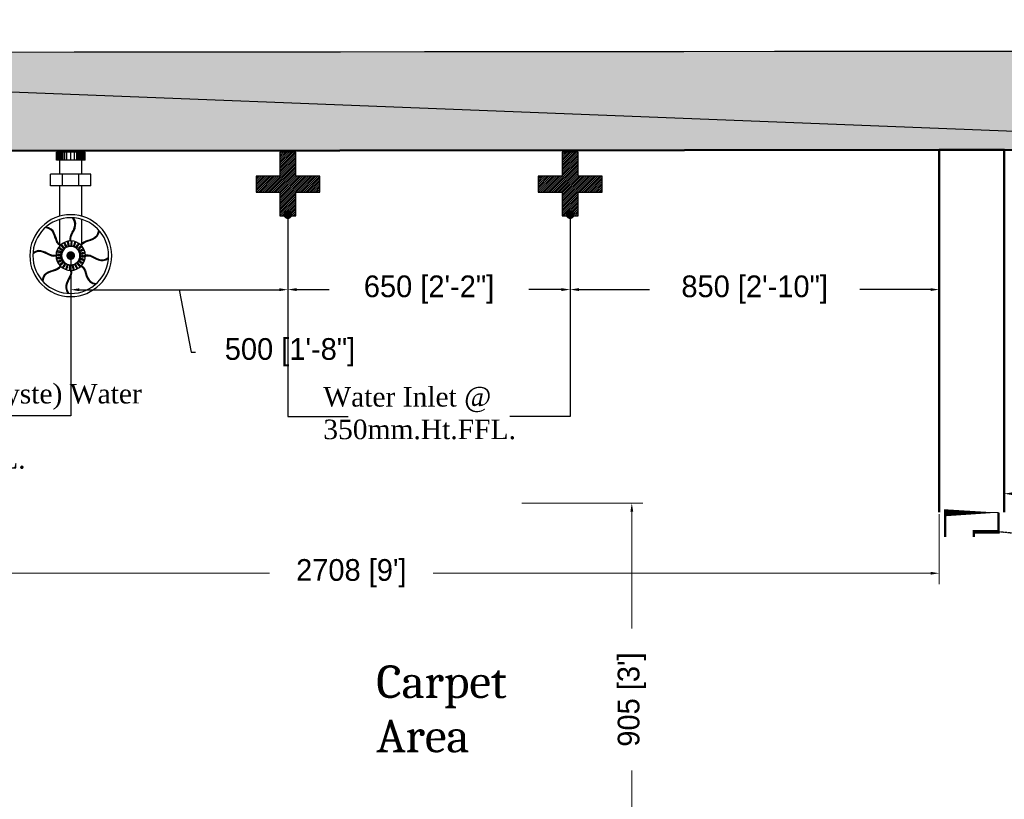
# Model space of a CAD drawing. Header units: millimetres. Extents: x 13115352 to 26511604, y 2875787 to 5794155.
# Tile 101 of 115: x 13256627 to 13258895, y 2895876 to 2897671. Entities that reach past the tile are written whole.
import ezdxf

# ---------------------------------------------------------------- set-up
doc = ezdxf.new("R2010")
doc.units = ezdxf.units.MM
doc.header["$PDMODE"] = 3
doc.linetypes.add('Hidden', pattern=[7.143750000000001, 4.7625, -2.38125])
doc.layers.get('0').update_dxf_attribs({"lineweight": 0})
doc.layers.get('Defpoints').update_dxf_attribs({"lineweight": 0})
doc.layers.add('A-ANNO-DIMS-30', color=7, linetype='Continuous', lineweight=0)
doc.layers.add('Wall New', color=6, linetype='Continuous', lineweight=50)
for name, color, linetype in [('CT-WALL HATCH', 250, 'Continuous'), ('Plumbing & Drainage', 6, 'Continuous'), ('TEXT', 7, 'Continuous')]:
    doc.layers.add(name, color=color, linetype=linetype)
doc.styles.add('Arial', font='arial.ttf')
doc.dimstyles.new('TFS-Dim', dxfattribs={"dimtxt": 50, "dimasz": 20, "dimexe": 25, "dimexo": 25, "dimgap": 5, "dimtad": 0, "dimdec": 0, "dimzin": 0, "dimdsep": 46, "dimtxsty": 'Standard', "dimcen": 0.09, "dimclrd": 8, "dimclre": 8, "dimadec": 0, "dimazin": 0, "dimtfac": 1, "dimtdec": 0, "dimtofl": 0, "dimtmove": 0, "dimatfit": 3, "dimldrblk": 'DOT', "dimfxl": 1, "dimtolj": 1, "dimtzin": 0, "dimlwd": -1, "dimlwe": -1, "dimarcsym": 0})

# ---------------------------------------------------------------- blocks, each defined once
blk = doc.blocks.new('A$C08D46EED')
at = {"lineweight": 0}
for p, q in [((-523.160182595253, 710.2240085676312), (-440.7961169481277, 609.5977459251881)), ((-1219.80353936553, 140.0112462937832, 1.09509412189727e-09), (-1137.439473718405, 39.38498364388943))]:
    blk.add_line(p, q, dxfattribs=at)
at = {"linetype": 'Continuous', "lineweight": 0, "const_width": 6.001683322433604}
blk.add_lwpolyline([(-440.7961169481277, 609.5977459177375), (-523.160182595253, 710.2240085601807), (-569.6030730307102, 672.2098244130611), (-525.2531915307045, 618.0264522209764), (-513.6424688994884, 627.5299982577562), (-475.6282847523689, 581.0871077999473)], close=True, dxfattribs=at)
blk.add_lwpolyline([(-440.7961169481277, 609.5977459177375), (-523.160182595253, 710.2240085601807), (-569.6030730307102, 672.2098244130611), (-525.2531915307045, 618.0264522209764), (-513.6424688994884, 627.5299982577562), (-475.6282847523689, 581.0871077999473)], close=True, dxfattribs=at)
at = {"lineweight": 0}
blk.add_lwpolyline([(-513.6424688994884, 627.5299982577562), (-560.085359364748, 589.5158141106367), (-46.44289046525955, -38.01418414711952), (0, 0)], close=True, dxfattribs=at)
blk.add_lwpolyline([(-513.6424688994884, 627.5299982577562), (-560.085359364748, 589.5158141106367), (-46.44289046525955, -38.01418414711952), (0, 0)], close=True, dxfattribs=at)
at = {"linetype": 'Continuous', "lineweight": 0, "const_width": 6.001683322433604, "elevation": 6.074599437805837e-08}
blk.add_lwpolyline([(-1138.196323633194, 38.76549093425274), (-1220.560389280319, 139.3917535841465), (-1174.11749881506, 177.405937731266), (-1129.767617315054, 123.2225655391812), (-1141.37833994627, 113.7190194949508), (-1103.36415579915, 67.27612905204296)], close=True, dxfattribs=at)
blk.add_lwpolyline([(-1138.196323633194, 38.76549093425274), (-1220.560389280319, 139.3917535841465), (-1174.11749881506, 177.405937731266), (-1129.767617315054, 123.2225655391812), (-1141.37833994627, 113.7190194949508), (-1103.36415579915, 67.27612905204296)], close=True, dxfattribs=at)
at = {"color": 8, "linetype": 'Hidden', "ltscale": 0.025}
blk.add_arc((-511.5805444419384, 631.9617548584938, 1.09145216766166e-09), 815.6106889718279, 219.449994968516, 304.7707103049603, dxfattribs=at)
blk = doc.blocks.new('*D93')
at = {"layer": 'A-ANNO-DIMS-30', "color": 8, "transparency": 16777216}
for p, q in [((13257783.646933, 2896557.995268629), (13258062.23749233, 2896557.995268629)), ((13258037.23749233, 2896537.995268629), (13258037.23749233, 2896269.005461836)), ((13258037.23749233, 2895673.348988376), (13258037.23749233, 2895942.338795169)), ((13257783.646933, 2895653.348988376), (13258062.23749233, 2895653.348988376))]:
    blk.add_line(p, q, dxfattribs=at)
for points in [[(13258033.90415899, 2896537.995268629), (13258040.57082566, 2896537.995268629), (13258037.23749233, 2896557.995268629)], [(13258033.90415899, 2895673.348988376), (13258040.57082566, 2895673.348988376), (13258037.23749233, 2895653.348988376)]]:
    blk.add_solid(points, dxfattribs=at)
at = {"layer": 'Defpoints', "color": 0, "transparency": 16777216}
for p in [(13257758.646933, 2896557.995268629), (13257758.646933, 2895653.348988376), (13258037.23749233, 2895653.348988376)]:
    blk.add_point(p, dxfattribs=at)
at = {"layer": 'A-ANNO-DIMS-30', "color": 0, "transparency": 16777216, "insert": (13258037.23749232, 2896105.672128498), "char_height": 50, "attachment_point": 5, "rotation": 90}
blk.add_mtext("\\A1;905 [3']", dxfattribs=at)
blk = doc.blocks.new('_Dot')
at = {"color": 0, "linetype": 'ByBlock', "lineweight": -2}
blk.add_line((-0.5, 0), (-1, 0), dxfattribs=at)
at = {"color": 0, "linetype": 'ByBlock', "lineweight": 0, "const_width": 0.5}
blk.add_lwpolyline([(-0.25, 0, 1), (0.25, 0, 1)], format="xyb", close=True, dxfattribs=at)
blk = doc.blocks.new('*D94')
at = {"layer": 'A-ANNO-DIMS-30', "color": 8, "transparency": 16777216}
for p, q in [((13256036.83840746, 2896532.995268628), (13256036.83840746, 2896371.552919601)), ((13258745.26003493, 2896532.995268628), (13258745.26003493, 2896371.552919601)), ((13256056.83840746, 2896396.552919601), (13257202.71588786, 2896396.552919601)), ((13258725.26003493, 2896396.552919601), (13257579.38255453, 2896396.552919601))]:
    blk.add_line(p, q, dxfattribs=at)
for points in [[(13256056.83840746, 2896399.886252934), (13256056.83840746, 2896393.219586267), (13256036.83840746, 2896396.552919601)], [(13258725.26003493, 2896399.886252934), (13258725.26003493, 2896393.219586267), (13258745.26003493, 2896396.552919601)]]:
    blk.add_solid(points, dxfattribs=at)
at = {"layer": 'Defpoints', "color": 0, "transparency": 16777216}
for p in [(13256036.83840746, 2896557.995268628), (13258745.26003493, 2896557.995268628), (13256036.83840746, 2896396.552919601)]:
    blk.add_point(p, dxfattribs=at)
at = {"layer": 'A-ANNO-DIMS-30', "color": 0, "transparency": 16777216, "insert": (13257391.0492212, 2896396.552919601), "char_height": 50, "attachment_point": 5}
blk.add_mtext("\\A1;2708 [9']", dxfattribs=at)
blk = doc.blocks.new('*D99')
at = {"layer": 'A-ANNO-DIMS-30', "color": 8, "transparency": 16777216}
for p, q in [((13258895.26003493, 2896599.263391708), (13258895.26003493, 2896554.76790673)), ((13259978.60607222, 2896599.263391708), (13259978.60607222, 2896554.76790673)), ((13258915.26003493, 2896579.76790673), (13259190.26638691, 2896579.76790673)), ((13259958.60607222, 2896579.76790673), (13259683.59972024, 2896579.76790673))]:
    blk.add_line(p, q, dxfattribs=at)
for points in [[(13258915.26003493, 2896583.101240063), (13258915.26003493, 2896576.434573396), (13258895.26003493, 2896579.76790673)], [(13259958.60607222, 2896583.101240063), (13259958.60607222, 2896576.434573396), (13259978.60607222, 2896579.76790673)]]:
    blk.add_solid(points, dxfattribs=at)
at = {"layer": 'Defpoints', "color": 0, "transparency": 16777216}
for p in [(13258895.26003493, 2896624.263391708), (13259978.60607222, 2896624.263391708), (13259978.60607222, 2896579.76790673)]:
    blk.add_point(p, dxfattribs=at)
at = {"layer": 'A-ANNO-DIMS-30', "color": 0, "transparency": 16777216, "insert": (13259436.93305358, 2896579.76790673), "char_height": 50, "attachment_point": 5}
blk.add_mtext('\\A1;1083 [3\'-7"]', dxfattribs=at)
blk = doc.blocks.new('A$C5213677E')
at = {"layer": 'Plumbing & Drainage'}
h = blk.add_hatch(dxfattribs=at)
h.set_pattern_fill('ANSI31', color=3, scale=1.779186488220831, style=0)
h.set_pattern_definition([(45, (-118154.4254605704, -59474.61642778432), (-0.1572593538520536, 0.1572593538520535), [])])
h.paths.add_polyline_path([(4.003169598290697, 2.328306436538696e-10), (0, 2.328306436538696e-10), (0, -2.668779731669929), (4.003169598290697, -2.668779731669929), (4.003169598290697, -6.671949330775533), (6.671949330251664, -6.671949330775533), (6.671949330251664, -2.668779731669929), (10.67511892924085, -2.668779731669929), (10.67511892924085, 2.328306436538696e-10), (6.671949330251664, 2.328306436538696e-10), (6.671949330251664, 4.00316959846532), (4.003169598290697, 4.00316959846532)])
at = {"layer": 'Plumbing & Drainage', "color": 3}
blk.add_lwpolyline([(6.671949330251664, -2.66877973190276), (10.67511892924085, -2.66877973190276), (10.67511892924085, 0), (6.671949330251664, 0), (6.671949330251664, 4.003169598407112), (4.003169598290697, 4.003169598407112), (4.003169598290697, 0), (0, 0), (0, -2.66877973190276), (4.003169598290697, -2.66877973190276), (4.003169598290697, -6.671949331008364), (6.671949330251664, -6.671949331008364)], close=True, dxfattribs=at)
blk = doc.blocks.new('A$C2E893D3C')
at = {"layer": 'Plumbing & Drainage', "color": 4, "linetype": 'ByBlock', "lineweight": -2}
for p, q in [((-1.00142623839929, -2.54667053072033), (-1.00142623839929, -2.589880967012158)), ((1.001426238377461, -2.546670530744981), (1.001426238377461, -2.645110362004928))]:
    blk.add_line(p, q, dxfattribs=at)
at = {"layer": 'Plumbing & Drainage', "color": 3, "linetype": 'ByBlock', "lineweight": -2}
for p, q in [((-1.00142623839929, -2.675764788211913), (-1.00142623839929, -4.952379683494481)), ((1.001426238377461, -2.749018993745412), (1.001426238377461, -4.95237968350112)), ((-1.00142623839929, -5.242774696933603), (-1.00142623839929, -7.987267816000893)), ((1.001426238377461, -5.242774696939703), (1.001426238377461, -7.987267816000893)), ((1.83323030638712, -7.987267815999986), (-1.833230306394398, -7.987267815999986)), ((-1.833230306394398, -7.987267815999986), (-1.833230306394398, -9.066305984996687)), ((-0.7419147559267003, -7.987267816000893), (-0.7419147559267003, -9.066305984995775)), ((0.7419147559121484, -7.987267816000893), (0.7419147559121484, -9.066305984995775)), ((1.83323030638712, -7.987267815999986), (1.83323030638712, -9.066305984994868)), ((1.83323030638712, -9.066305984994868), (-1.833230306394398, -9.066305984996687)), ((-1.00142623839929, -9.066305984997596), (-1.001426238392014, -10.33132221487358)), ((1.001426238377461, -9.066305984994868), (1.001426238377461, -10.33132221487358)), ((1.301537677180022, -10.33132221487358), (-1.301537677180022, -10.33132221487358)), ((-1.301537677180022, -10.33132221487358), (-1.301537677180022, -11.06125095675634)), ((-1.285098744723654, -10.33132221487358), (-1.285098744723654, -11.06125095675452)), ((-1.268111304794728, -10.33132221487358), (-1.268111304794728, -11.06125095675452)), ((-1.247727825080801, -10.33132221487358), (-1.247727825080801, -11.06125095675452)), ((-1.226211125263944, -10.33132221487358), (-1.226211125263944, -11.06125095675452)), ((-1.201296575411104, -10.33132221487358), (-1.201296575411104, -11.06125095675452)), ((-1.170719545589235, -10.33132221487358), (-1.170719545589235, -11.06125095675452)), ((-1.132215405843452, -10.33132221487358), (-1.132215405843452, -11.06125095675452)), ((-1.085784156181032, -10.33132221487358), (-1.085784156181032, -11.06125095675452)), ((-1.033690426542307, -10.33132221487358), (-1.033690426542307, -11.06125095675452)), ((-0.9770674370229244, -10.33132221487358), (-0.9770674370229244, -11.06125095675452)), ((-0.9007524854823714, -10.33132221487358), (-0.9007524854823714, -11.06125095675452)), ((-0.8080438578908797, -10.33132221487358), (-0.8080438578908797, -11.06125095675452)), ((-0.686362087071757, -10.33132221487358), (-0.686362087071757, -11.06125095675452)), ((-0.5442920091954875, -10.33132221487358), (-0.5442920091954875, -11.06125095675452)), ((-0.3514828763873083, -10.33132221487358), (-0.3514828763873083, -11.06125095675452)), ((-7.276000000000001e-12, -10.33132221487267), (-7.276000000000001e-12, -11.06125095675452)), ((0.3514828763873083, -10.33132221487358), (0.3514828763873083, -11.06125095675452)), ((0.5442920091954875, -10.33132221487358), (0.5442920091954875, -11.06125095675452)), ((0.6863620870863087, -10.33132221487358), (0.6863620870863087, -11.06125095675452)), ((0.8080438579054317, -10.33132221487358), (0.8080438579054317, -11.06125095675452)), ((0.9007524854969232, -10.33132221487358), (0.9007524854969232, -11.06125095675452)), ((0.9770674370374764, -10.33132221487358), (0.9770674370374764, -11.06125095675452)), ((1.033690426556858, -10.33132221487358), (1.033690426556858, -11.06125095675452)), ((1.085784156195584, -10.33132221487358), (1.085784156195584, -11.06125095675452)), ((1.132215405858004, -10.33132221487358), (1.132215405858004, -11.06125095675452)), ((1.170719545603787, -10.33132221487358), (1.170719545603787, -11.06125095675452)), ((1.201296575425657, -10.33132221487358), (1.201296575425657, -11.06125095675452)), ((1.226211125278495, -10.33132221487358), (1.226211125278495, -11.06125095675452)), ((1.247727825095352, -10.33132221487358), (1.247727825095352, -11.06125095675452)), ((1.26811130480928, -10.33132221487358), (1.26811130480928, -11.06125095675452)), ((1.285098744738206, -10.33132221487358), (1.285098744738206, -11.06125095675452)), ((1.301537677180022, -10.33132221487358), (1.301537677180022, -11.06125095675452)), ((1.301537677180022, -11.06125095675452), (-1.301537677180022, -11.06125095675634))]:
    blk.add_line(p, q, dxfattribs=at)
at = {"layer": 'Plumbing & Drainage', "color": 4, "linetype": 'ByBlock', "lineweight": -2}
for points in [[(-0.0283033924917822, -0.3227252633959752), (-0.0110354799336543, -0.2533068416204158), (-0.004213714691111, -0.1016415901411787), (-0.0333915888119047, 0.0639630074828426), (-0.1028448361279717, 0.2420538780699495), (-0.1980832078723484, 0.4318830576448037), (-0.2999249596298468, 0.6328788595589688), (-0.3891883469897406, 0.8444695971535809), (-0.4466916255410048, 1.066083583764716), (-0.4532530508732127, 1.297149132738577), (-0.3896908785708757, 1.537094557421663), (-0.2446536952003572, 1.772631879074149)], [(0.925572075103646, -0.6943861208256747), (0.9868685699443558, -0.6575101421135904), (1.098935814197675, -0.5550903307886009), (1.195404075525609, -0.4173583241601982), (1.272222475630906, -0.2423181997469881), (1.339108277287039, -0.0407450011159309), (1.409220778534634, 0.173393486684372), (1.495719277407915, 0.3861294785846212), (1.611763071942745, 0.5834951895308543), (1.770511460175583, 0.7515228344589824), (1.985123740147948, 0.8762446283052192), (2.254230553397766, 0.9402378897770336)], [(-0.9655991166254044, -0.7344131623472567), (-1.002475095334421, -0.673116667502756), (-1.10489490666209, -0.5610494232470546), (-1.242626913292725, -0.4645811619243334), (-1.417667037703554, -0.3877627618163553), (-1.619240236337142, -0.3208769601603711), (-1.833378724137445, -0.2507644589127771), (-2.046114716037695, -0.1642659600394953), (-2.243480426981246, -0.0482221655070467), (-2.411508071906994, 0.1105262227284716), (-2.536229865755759, 0.3251385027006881), (-2.600223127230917, 0.5942453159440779)], [(-1.337259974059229, -1.68828862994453), (-1.406678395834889, -1.671020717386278), (-1.558343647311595, -1.664198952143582), (-1.723948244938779, -1.693376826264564), (-1.90203911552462, -1.762830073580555), (-2.091868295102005, -1.858068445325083), (-2.292864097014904, -1.959910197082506), (-2.504454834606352, -2.049173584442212), (-2.726068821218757, -2.106676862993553), (-2.957134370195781, -2.113238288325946), (-3.1970797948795, -2.049676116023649), (-3.432617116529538, -1.904638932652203)], [(1.337259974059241, -1.631681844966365), (1.406678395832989, -1.648949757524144), (1.558343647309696, -1.655771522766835), (1.723948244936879, -1.626593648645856), (1.902039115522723, -1.557140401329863), (2.091868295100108, -1.461902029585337), (2.292864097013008, -1.360060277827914), (2.504454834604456, -1.270796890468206), (2.726068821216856, -1.213293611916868), (2.957134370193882, -1.206732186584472), (3.197079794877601, -1.270294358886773), (3.432617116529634, -1.415331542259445)], [(-0.9255720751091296, -2.625584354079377), (-0.9868685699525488, -2.662460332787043), (-1.098935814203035, -2.764880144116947), (-1.195404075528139, -2.902612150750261), (-1.272222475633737, -3.077652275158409), (-1.339108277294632, -3.279225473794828), (-1.409220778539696, -3.493363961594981), (-1.495719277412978, -3.706099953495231), (-1.611763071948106, -3.903465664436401), (-1.770511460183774, -4.071493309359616), (-1.98512374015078, -4.196215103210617), (-2.254230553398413, -4.26020836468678)], [(0.9655991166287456, -2.585557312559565), (1.002475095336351, -2.646853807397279), (1.104894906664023, -2.75892105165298), (1.242626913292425, -2.855389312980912), (1.417667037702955, -2.932207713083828), (1.619240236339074, -2.999093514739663), (1.833378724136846, -3.069206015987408), (2.046114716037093, -3.15570451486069), (2.243480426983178, -3.271748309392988), (2.411508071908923, -3.430496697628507), (2.536229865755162, -3.645108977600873), (2.600223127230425, -3.914215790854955)], [(0.0283033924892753, -2.997245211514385), (0.0110354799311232, -3.066663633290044), (0.0042137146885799, -3.218328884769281), (0.0333915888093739, -3.383933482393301), (0.1028448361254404, -3.562024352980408), (0.1980832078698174, -3.751853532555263), (0.2999249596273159, -3.952849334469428), (0.3891883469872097, -4.164440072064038), (0.4466916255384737, -4.386054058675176), (0.4532530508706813, -4.617119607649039), (0.3896908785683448, -4.857065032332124), (0.2446536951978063, -5.092602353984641)]]:
    blk.add_lwpolyline(points, dxfattribs=at)
for points in [[(0.0434166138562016, -0.3231306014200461), (0.0566002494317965, -0.2701313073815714, 0.0497545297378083), (0.058591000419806, -0.256438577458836), (0.0654127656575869, -0.1047733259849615, 0.0548922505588), (0.0644259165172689, -0.0895479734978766), (0.0352480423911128, 0.0760566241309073, 0.0494014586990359), (0.0315420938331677, 0.0892863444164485), (-0.0379111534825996, 0.2673772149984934, 0.0232956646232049), (-0.0405486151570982, 0.2733082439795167), (-0.1357869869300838, 0.4631374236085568, 0.0009927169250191), (-0.1359115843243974, 0.4633845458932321), (-0.2366540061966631, 0.6622107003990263), (-0.3229998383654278, 0.8668856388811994), (-0.3772468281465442, 1.075950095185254), (-0.3832980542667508, 1.28904859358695), (-0.3249511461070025, 1.509306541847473), (-0.1597247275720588, 1.77763075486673)], [(-0.9145987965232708, -0.6839860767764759), (-0.9427527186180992, -0.6371876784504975, 0.0497545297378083), (-0.9510272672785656, -0.6260977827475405), (-1.053447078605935, -0.5140305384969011, 0.0548922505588), (-1.064910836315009, -0.503962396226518), (-1.202642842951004, -0.407494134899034, 0.0494014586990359), (-1.214618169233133, -0.4007598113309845), (-1.389658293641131, -0.3239414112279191, 0.0232956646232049), (-1.395717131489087, -0.3216125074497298), (-1.59729033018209, -0.2547267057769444, 0.0009927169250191), (-1.597553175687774, -0.2546400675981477), (-1.80938014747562, -0.1852843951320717), (-2.0151629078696, -0.1016130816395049), (-2.201352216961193, 0.0078593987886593), (-2.356314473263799, 0.1542639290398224), (-2.470802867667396, 0.351267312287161), (-2.54370401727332, 0.6578339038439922)], [(0.975999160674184, -0.7453864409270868), (1.022797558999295, -0.7172325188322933, 0.0497545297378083), (1.033887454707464, -0.7089579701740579), (1.145954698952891, -0.6065381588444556, 0.0548922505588), (1.156022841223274, -0.5950744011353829), (1.252491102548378, -0.4573423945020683, 0.0494014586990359), (1.259225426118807, -0.4453670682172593), (1.336043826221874, -0.2703269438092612, 0.0232956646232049), (1.338372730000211, -0.264268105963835), (1.405258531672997, -0.0626949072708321, 0.0009927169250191), (1.405345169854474, -0.0624320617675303), (1.4747008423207, 0.1493949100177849), (1.558372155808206, 0.355177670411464), (1.667844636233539, 0.5413669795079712), (1.814249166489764, 0.6963292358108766), (2.011252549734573, 0.8108176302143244), (2.317819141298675, 0.8837187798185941)], [(-1.336854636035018, -1.616568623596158), (-1.389853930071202, -1.603384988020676, 0.0497545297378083), (-1.403546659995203, -1.60139423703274), (-1.555211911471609, -1.59457247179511, 0.0548922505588), (-1.570437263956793, -1.595559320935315), (-1.73604186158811, -1.624737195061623, 0.0494014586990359), (-1.749271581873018, -1.628443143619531), (-1.927362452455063, -1.697896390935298, 0.0232956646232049), (-1.933293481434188, -1.700533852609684), (-2.12312266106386, -1.795772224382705, 0.0009927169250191), (-2.123369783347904, -1.795896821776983), (-2.322195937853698, -1.896639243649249), (-2.526870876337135, -1.982985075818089), (-2.735935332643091, -2.037232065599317), (-2.949033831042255, -2.043283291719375), (-3.169291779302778, -1.984936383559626), (-3.437615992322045, -1.819709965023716)], [(1.336854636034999, -1.70340185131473), (1.389853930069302, -1.716585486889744, 0.0497545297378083), (1.403546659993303, -1.718576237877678), (1.555211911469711, -1.725398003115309, 0.0548922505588), (1.570437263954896, -1.724411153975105), (1.73604186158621, -1.695233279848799, 0.0494014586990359), (1.749271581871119, -1.69152733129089), (1.927362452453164, -1.622074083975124, 0.0232956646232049), (1.93329348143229, -1.619436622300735), (2.123122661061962, -1.524198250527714, 0.0009927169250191), (2.123369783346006, -1.524073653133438), (2.322195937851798, -1.42333123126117), (2.526870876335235, -1.336985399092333), (2.735935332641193, -1.282738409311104), (2.949033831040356, -1.276687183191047), (3.169291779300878, -1.335034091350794), (3.437615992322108, -1.500260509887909)], [(-0.9759991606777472, -2.574584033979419), (-1.022797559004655, -2.602737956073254, 0.0497545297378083), (-1.033887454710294, -2.611012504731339), (-1.145954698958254, -2.713432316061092, 0.0548922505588), (-1.156022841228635, -2.724896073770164), (-1.252491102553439, -2.862628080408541, 0.0494014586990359), (-1.259225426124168, -2.874603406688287), (-1.336043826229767, -3.049643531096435, 0.0232956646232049), (-1.338372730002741, -3.055702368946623), (-1.405258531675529, -3.257275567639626, 0.0009927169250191), (-1.405345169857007, -3.257538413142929), (-1.474700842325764, -3.469365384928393), (-1.558372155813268, -3.675148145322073), (-1.667844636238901, -3.861337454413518), (-1.814249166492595, -4.016299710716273), (-2.011252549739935, -4.13078810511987), (-2.317819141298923, -4.203689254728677)], [(0.914598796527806, -2.635984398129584), (0.9427527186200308, -2.682782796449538, 0.0497545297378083), (0.9510272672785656, -2.693872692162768), (1.053447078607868, -2.805939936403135, 0.0548922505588), (1.064910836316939, -2.816008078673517), (1.202642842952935, -2.912476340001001, 0.0494014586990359), (1.214618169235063, -2.91921066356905), (1.389658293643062, -2.996029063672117, 0.0232956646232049), (1.395717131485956, -2.998357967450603), (1.59729033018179, -3.065243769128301, 0.0009927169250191), (1.597553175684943, -3.065330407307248), (1.809380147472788, -3.134686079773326), (2.015162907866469, -3.21835739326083), (2.201352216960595, -3.327829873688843), (2.356314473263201, -3.474234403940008), (2.470802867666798, -3.671237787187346), (2.543704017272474, -3.977804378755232)], [(-0.0434166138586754, -2.996839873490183), (-0.0566002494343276, -3.049839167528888, 0.0497545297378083), (-0.0585910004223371, -3.063531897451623), (-0.065412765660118, -3.215197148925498, 0.0548922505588), (-0.06442591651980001, -3.230422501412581), (-0.0352480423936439, -3.396027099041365, 0.0494014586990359), (-0.0315420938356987, -3.409256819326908), (0.0379111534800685, -3.587347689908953, 0.0232956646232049), (0.0405486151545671, -3.593278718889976), (0.1357869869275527, -3.783107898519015, 0.0009927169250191), (0.1359115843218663, -3.783355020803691), (0.2366540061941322, -3.982181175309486), (0.3229998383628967, -4.186856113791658), (0.3772468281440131, -4.395920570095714), (0.3832980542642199, -4.60901906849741), (0.3249511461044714, -4.829277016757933), (0.1597247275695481, -5.097601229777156)]]:
    blk.add_lwpolyline(points, format="xyb", dxfattribs=at)
at = {"layer": 'Plumbing & Drainage', "color": 3, "linetype": 'ByBlock', "lineweight": -2}
for radius in [3.720112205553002, 3.441324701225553, 1.337559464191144, 0.8375594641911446]:
    blk.add_circle((0, -1.659985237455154), radius, dxfattribs=at)
at = {"layer": 'Plumbing & Drainage', "color": 4, "linetype": 'ByBlock', "lineweight": -2}
for centre in [(-0.9309826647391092, -0.8331081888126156), (-0.8131395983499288, -0.9377736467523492), (-0.6852486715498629, -0.6203272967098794), (-0.5985104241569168, -0.7519263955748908), (-0.5117721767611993, -0.8835254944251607), (-0.3928161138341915, -0.4783973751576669), (-0.3430937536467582, -0.6279618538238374), (-0.293371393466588, -0.7775263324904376), (-0.0736137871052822, -0.416990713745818), (-0.0642958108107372, -0.5743280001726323), (-0.0549778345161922, -0.7316652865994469), (0.1871623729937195, -0.7490677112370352), (0.2188837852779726, -0.5946798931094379), (0.2506051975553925, -0.4402920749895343), (0.4165477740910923, -0.8285476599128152), (0.4871468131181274, -0.6876305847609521), (0.5577458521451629, -0.5467135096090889), (0.7222115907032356, -0.8468456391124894), (0.8268770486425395, -0.7290025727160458), (-1.242994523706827, -1.733599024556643), (-1.219693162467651, -1.409380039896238), (-1.113271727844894, -1.102239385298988), (-1.085657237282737, -1.724281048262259), (-1.065305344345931, -1.44110145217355), (-0.9723546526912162, -1.172838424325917), (-0.9283199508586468, -1.714963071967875), (-0.9109175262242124, -1.472822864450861), (-0.8314375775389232, -1.243437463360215), (-0.6952965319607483, -1.042439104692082), (0.6175461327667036, -0.9646887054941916), (0.7764597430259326, -1.148213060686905), (0.8824589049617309, -1.366613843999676), (0.9080588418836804, -1.06147481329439), (0.9109175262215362, -1.847147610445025), (0.9283199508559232, -1.605007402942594), (1.032023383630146, -1.316891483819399), (1.039657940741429, -0.9747365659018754), (1.085657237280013, -1.59568942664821), (1.181587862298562, -1.26716912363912), (1.242994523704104, -1.586371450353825), (-1.181587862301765, -2.052801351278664), (-1.039657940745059, -2.345233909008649), (-1.032023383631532, -2.003078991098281), (-0.9080588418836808, -2.258495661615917), (-0.8824589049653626, -1.953356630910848), (-0.8268770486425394, -2.590967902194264), (-0.7764597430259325, -2.1717574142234), (-0.7222115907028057, -2.473124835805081), (-0.6175461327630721, -2.355281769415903), (-0.4871468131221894, -2.63233989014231), (-0.4165477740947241, -2.491422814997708), (-0.2188837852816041, -2.725290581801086), (-0.1871623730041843, -2.570902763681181), (0.0549778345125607, -2.588305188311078), (0.0642958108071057, -2.745642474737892), (0.2933713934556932, -2.542444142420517), (0.3430937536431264, -2.692008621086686), (0.5117721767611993, -2.436444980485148), (0.5985104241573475, -2.568044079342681), (0.6852486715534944, -2.699643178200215), (0.6952965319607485, -2.277531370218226), (0.8131395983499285, -2.382196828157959), (0.8314375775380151, -2.076533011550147), (0.9309826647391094, -2.486862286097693), (0.9723546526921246, -2.147132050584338), (1.065305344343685, -1.878869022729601), (1.113271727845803, -2.217731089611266), (1.219693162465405, -1.910590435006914), (-0.5577458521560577, -2.773256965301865), (-0.2506051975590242, -2.879678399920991), (0.0736137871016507, -2.902979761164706), (0.3928161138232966, -2.841573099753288)]:
    blk.add_circle(centre, 0.066864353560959, dxfattribs=at)
blk = doc.blocks.new('*D187')
at = {"layer": 'Defpoints', "color": 0, "transparency": 16777216}
for p in [(13257895.2138007, 2897178.188250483), (13258745.26003493, 2897178.188250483), (13258745.26003493, 2897049.840414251)]:
    blk.add_point(p, dxfattribs=at)
at = {"layer": 'Plumbing & Drainage', "color": 8, "transparency": 16777216}
for p, q in [((13257895.2138007, 2897153.188250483), (13257895.2138007, 2897024.840414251)), ((13258745.26003493, 2897153.188250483), (13258745.26003493, 2897024.840414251)), ((13257915.2138007, 2897049.840414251), (13258077.73691782, 2897049.840414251)), ((13258725.26003493, 2897049.840414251), (13258562.73691782, 2897049.840414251))]:
    blk.add_line(p, q, dxfattribs=at)
for points in [[(13257915.2138007, 2897053.173747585), (13257915.2138007, 2897046.507080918), (13257895.2138007, 2897049.840414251)], [(13258725.26003493, 2897053.173747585), (13258725.26003493, 2897046.507080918), (13258745.26003493, 2897049.840414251)]]:
    blk.add_solid(points, dxfattribs=at)
at = {"layer": 'Plumbing & Drainage', "color": 0, "transparency": 16777216, "insert": (13258320.23691782, 2897049.840414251), "char_height": 50, "attachment_point": 5}
blk.add_mtext('\\A1;850 [2\'-10"]', dxfattribs=at)
blk = doc.blocks.new('*D188')
at = {"layer": 'Defpoints', "color": 0, "transparency": 16777216}
for p in [(13257244.97636466, 2897178.188250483), (13257895.2138007, 2897178.188250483), (13257244.97636466, 2897049.840414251)]:
    blk.add_point(p, dxfattribs=at)
at = {"layer": 'Plumbing & Drainage', "color": 8, "transparency": 16777216}
for p, q in [((13257244.97636466, 2897153.188250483), (13257244.97636466, 2897024.840414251)), ((13257895.2138007, 2897153.188250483), (13257895.2138007, 2897024.840414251)), ((13257264.97636466, 2897049.840414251), (13257340.09508268, 2897049.840414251)), ((13257875.2138007, 2897049.840414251), (13257800.09508268, 2897049.840414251))]:
    blk.add_line(p, q, dxfattribs=at)
for points in [[(13257264.97636466, 2897053.173747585), (13257264.97636466, 2897046.507080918), (13257244.97636466, 2897049.840414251)], [(13257875.2138007, 2897053.173747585), (13257875.2138007, 2897046.507080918), (13257895.2138007, 2897049.840414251)]]:
    blk.add_solid(points, dxfattribs=at)
at = {"layer": 'Plumbing & Drainage', "color": 0, "transparency": 16777216, "insert": (13257570.09508268, 2897049.840414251), "char_height": 50, "attachment_point": 5}
blk.add_mtext('\\A1;650 [2\'-2"]', dxfattribs=at)
blk = doc.blocks.new('*D189')
at = {"layer": 'Defpoints', "color": 0, "transparency": 16777216}
for p in [(13256744.76818245, 2897100.087553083), (13257244.97636466, 2897100.092253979), (13257244.97683929, 2897049.589096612)]:
    blk.add_point(p, dxfattribs=at)
at = {"layer": 'Plumbing & Drainage', "color": 8, "transparency": 16777216}
for p, q in [((13256744.76841739, 2897075.087553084), (13256744.76889202, 2897024.584395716)), ((13257244.97659961, 2897075.09225398), (13257244.97707423, 2897024.589096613)), ((13256764.76865707, 2897049.584583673), (13257224.97683929, 2897049.588908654)), ((13256994.87274818, 2897049.586746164), (13257022.27217712, 2896905.513687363)), ((13257022.27217712, 2896905.513687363), (13257032.27217712, 2896905.513781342))]:
    blk.add_line(p, q, dxfattribs=at)
for points in [[(13256764.76862574, 2897052.917917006), (13256764.76868839, 2897046.25125034), (13256744.76865707, 2897049.584395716)], [(13257224.97680796, 2897052.922241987), (13257224.97687061, 2897046.255575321), (13257244.97683929, 2897049.589096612)]]:
    blk.add_solid(points, dxfattribs=at)
at = {"layer": 'Plumbing & Drainage', "color": 0, "transparency": 16777216, "insert": (13257249.77217711, 2896905.515825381), "char_height": 50, "attachment_point": 5, "rotation": 0.0005384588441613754}
blk.add_mtext('\\A1;500 [1\'-8"]', dxfattribs=at)

msp = doc.modelspace()

# ---------------------------------------------------------------- hatches: boundary and pattern name
at = {"true_color": 0xdcdcdc}
h = msp.add_hatch(color=254, dxfattribs=at)
h.paths.add_polyline_path([(13259978.60607222, 2897600.070028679), (13254332.92279841, 2897594.329628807), (13259978.60607222, 2897373.324233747)])
h.paths.add_polyline_path([(13254332.92279841, 2897594.329628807), (13259978.60607222, 2897373.324233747), (13254332.92279841, 2897366.148733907)])
at = {"layer": 'CT-WALL HATCH'}
h = msp.add_hatch(dxfattribs=at)
h.set_pattern_fill('ANSI31', color=0, scale=50)
h.set_pattern_definition([(45, (-64356.44431312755, 0), (-112.2532015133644, 112.2532015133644), [])])
h.paths.add_polyline_path([(13255253.83148725, 2881295.135294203, 0.006603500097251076), (13255222.25928795, 2881294.718301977), (13255222.25928795, 2880157.100158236), (13255253.83148725, 2880157.100158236)])
h.paths.add_polyline_path([(13257676.2802331, 2881297.59022532, 0.006603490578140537), (13257644.70803381, 2881298.007216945), (13257644.70803381, 2880159.970358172), (13257676.2802331, 2880159.970358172)])
h.paths.add_polyline_path([(13254613.25502279, 2895259.640618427), (13254996.98082924, 2895259.640618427), (13254996.98082924, 2895432.559973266), (13254613.25502279, 2895432.559973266)], flags=9)
h.paths.add_polyline_path([(13255577.68113149, 2897126.74665488), (13255876.11633942, 2897126.74665488), (13255876.11633942, 2897298.891754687), (13255577.68113149, 2897298.891754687)], flags=9)
h.paths.add_polyline_path([(13255088.71837874, 2895190.212138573), (13255387.15358667, 2895190.212138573), (13255387.15358667, 2895362.35723838), (13255088.71837874, 2895362.35723838)], flags=9)
h.paths.add_polyline_path([(13256189.01509905, 2895240.898439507), (13256368.67638937, 2895240.898439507), (13256368.67638937, 2895411.4952137), (13256189.01509905, 2895411.4952137)], flags=9)
h.paths.add_polyline_path([(13256077.93059082, 2895581.388853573), (13256712.04349405, 2895581.388853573), (13256712.04349405, 2895907.404982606), (13256077.93059082, 2895907.404982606)], flags=9)
h.paths.add_polyline_path([(13256631.6969601, 2895160.491465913), (13257175.97115364, 2895160.491465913), (13257175.97115364, 2895564.055982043), (13256631.6969601, 2895564.055982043)], flags=9)
h.paths.add_polyline_path([(13255569.37504811, 2895240.029506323), (13255749.03633844, 2895240.029506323), (13255749.03633844, 2895410.626280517), (13255569.37504811, 2895410.626280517)], flags=9)
h.paths.add_polyline_path([(13265998.49151569, 2891210.881213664), (13266591.63130064, 2891210.881213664), (13266591.63130064, 2891541.440353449), (13265998.49151569, 2891541.440353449)], flags=9)
h.paths.add_polyline_path([(13262488.85848085, 2896869.72969359), (13262913.43912174, 2896869.78996323), (13262913.48175282, 2896569.467385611), (13262488.90111194, 2896569.40711597)], flags=9)
h.paths.add_polyline_path([(13254613.25502279, 2896377.192493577), (13254996.98082924, 2896377.192493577), (13254996.98082924, 2896550.111848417), (13254613.25502279, 2896550.111848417)], flags=9)
h.paths.add_polyline_path([(13274583.13890734, 2894878.237510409), (13275501.78406863, 2894878.237510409), (13275501.78406863, 2895211.893424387), (13274583.13890734, 2895211.893424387)], flags=9)
h.paths.add_polyline_path([(13255093.92455075, 2896197.362667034), (13255428.36003463, 2896197.362667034), (13255428.36003463, 2896481.690624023), (13255093.92455075, 2896481.690624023)], flags=9)
h.paths.add_polyline_path([(13257121.46159418, 2895833.172650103), (13257820.02611031, 2895833.172650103), (13257820.02611031, 2896083.414585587), (13257121.46159418, 2896083.414585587)], flags=9)
h.paths.add_polyline_path([(13256284.76875259, 2896047.372182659), (13257232.31355546, 2896047.372182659), (13257232.31355546, 2896411.332756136), (13256284.76875259, 2896411.332756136)], flags=9)
h.paths.add_polyline_path([(13254807.12212707, 2897027.192493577), (13255190.84793353, 2897027.192493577), (13255190.84793353, 2897200.111848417), (13254807.12212707, 2897200.111848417)], flags=9)
h.paths.add_polyline_path([(13256181.97051308, 2896646.394649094), (13256776.48535739, 2896646.394649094), (13256776.48535739, 2896758.324410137), (13256181.97051308, 2896758.324410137)], flags=9)
h.paths.add_polyline_path([(13256858.84727477, 2896721.801290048), (13257320.04799161, 2896721.801290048), (13257320.04799161, 2896912.930322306), (13256858.84727477, 2896912.930322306)], flags=9)
h.paths.add_polyline_path([(13257897.39206303, 2896557.093867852), (13258678.63399851, 2896557.093867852), (13258678.63399851, 2896729.109996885), (13257897.39206303, 2896729.109996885)], flags=9)
h.paths.add_polyline_path([(13257870.16187767, 2896868.590766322), (13258146.14574864, 2896868.590766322), (13258146.14574864, 2896964.187540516), (13257870.16187767, 2896964.187540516)], flags=9)
h.paths.add_polyline_path([(13258284.54106935, 2896868.590766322), (13258560.52494032, 2896868.590766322), (13258560.52494032, 2896964.187540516), (13258284.54106935, 2896964.187540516)], flags=9)
h.paths.add_polyline_path([(13257170.76580924, 2896894.953776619), (13257915.68516408, 2896894.953776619), (13257915.68516408, 2897222.09893791), (13257170.76580924, 2897222.09893791)], flags=9)
h.paths.add_polyline_path([(13257289.16175853, 2895186.421759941), (13257885.01659724, 2895186.421759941), (13257885.01659724, 2895513.566921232), (13257289.16175853, 2895513.566921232)], flags=9)
h.paths.add_polyline_path([(13258190.56877689, 2895214.972180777), (13258471.74619625, 2895214.972180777), (13258471.74619625, 2895387.891535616), (13258190.56877689, 2895387.891535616)], flags=9)
h.paths.add_polyline_path([(13269203.050522, 2893366.213003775), (13269896.92148974, 2893366.213003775), (13269896.92148974, 2893900.901175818), (13269203.050522, 2893900.901175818)], flags=9)
h.paths.add_polyline_path([(13270346.050522, 2893366.213003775), (13271039.92148974, 2893366.213003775), (13271039.92148974, 2893900.901175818), (13270346.050522, 2893900.901175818)], flags=9)
h.paths.add_polyline_path([(13266292.88442884, 2896397.633771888), (13266829.70700949, 2896397.633771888), (13266829.70700949, 2896647.875707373), (13266292.88442884, 2896647.875707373)], flags=9)
h.paths.add_polyline_path([(13265605.95881511, 2896735.751345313), (13266020.65773984, 2896735.751345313), (13266020.65773984, 2896965.106184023), (13265605.95881511, 2896965.106184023)], flags=9)
h.paths.add_polyline_path([(13266787.63348084, 2895949.296312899), (13267642.02057761, 2895949.296312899), (13267642.02057761, 2896282.952226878), (13266787.63348084, 2896282.952226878)], flags=9)
h.paths.add_polyline_path([(13267670.68573632, 2896472.951362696), (13268205.9760589, 2896472.951362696), (13268205.9760589, 2896703.510502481), (13267670.68573632, 2896703.510502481)], flags=9)
h.paths.add_polyline_path([(13267386.09025686, 2896766.234324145), (13267723.03219234, 2896766.234324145), (13267723.03219234, 2896994.728947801), (13267386.09025686, 2896994.728947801)], flags=9)
h.paths.add_polyline_path([(13267003.96082456, 2896627.555986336), (13267377.79953423, 2896627.555986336), (13267377.79953423, 2896858.115126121), (13267003.96082456, 2896858.115126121)], flags=9)
h.paths.add_polyline_path([(13265895.49719317, 2895963.785300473), (13266730.21840968, 2895963.785300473), (13266730.21840968, 2896354.311489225), (13265895.49719317, 2896354.311489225)], flags=9)
h.paths.add_polyline_path([(13260528.85838753, 2896871.455972), (13260953.43902842, 2896871.516241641), (13260953.4816595, 2896571.193664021), (13260528.90101862, 2896571.133394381)], flags=9)
h.paths.add_polyline_path([(13261018.85838753, 2896870.891445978), (13261443.43902842, 2896870.951715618), (13261443.4816595, 2896570.629137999), (13261018.90101862, 2896570.568868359)], flags=9)
h.paths.add_polyline_path([(13261508.85852071, 2896870.891445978), (13261933.43916159, 2896870.951715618), (13261933.48179268, 2896570.629137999), (13261508.9011518, 2896570.568868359)], flags=9)
h.paths.add_polyline_path([(13261998.85852071, 2896870.326919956), (13262423.43916159, 2896870.387189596), (13262423.48179268, 2896570.064611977), (13261998.9011518, 2896570.004342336)], flags=9)
h.paths.add_polyline_path([(13262108.64031498, 2896092.760537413), (13263104.40375584, 2896092.760537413), (13263104.40375584, 2896323.319677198), (13262108.64031498, 2896323.319677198)], flags=9)
h.paths.add_polyline_path([(13261189.64524164, 2895968.189011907), (13261815.74951391, 2895968.189011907), (13261815.74951391, 2896358.715200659), (13261189.64524164, 2896358.715200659)], flags=9)
h.paths.add_polyline_path([(13263921.30992477, 2895968.189011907), (13264270.07893273, 2895968.189011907), (13264270.07893273, 2896358.715200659), (13263921.30992477, 2896358.715200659)], flags=9)
h.paths.add_polyline_path([(13263793.6210799, 2896870.891445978), (13264218.20172079, 2896870.951715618), (13264218.24435188, 2896570.629137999), (13263793.66371099, 2896570.568868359)], flags=9)
h.paths.add_polyline_path([(13264283.6210799, 2896870.326919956), (13264708.20172079, 2896870.387189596), (13264708.24435188, 2896570.064611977), (13264283.66371099, 2896570.004342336)], flags=9)
h.paths.add_polyline_path([(13263183.75179111, 2896683.579084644), (13263680.89157606, 2896683.579084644), (13263680.89157606, 2897014.138224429), (13263183.75179111, 2897014.138224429)], flags=9)
h.paths.add_polyline_path([(13260024.18944501, 2896356.760566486), (13260625.02815469, 2896356.760566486), (13260625.02815469, 2896587.255190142), (13260024.18944501, 2896587.255190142)], flags=9)
h.paths.add_polyline_path([(13273237.90240782, 2896471.569984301), (13273532.14971965, 2896471.569984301), (13273532.14971965, 2896747.896149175), (13273237.90240782, 2896747.896149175)], flags=9)
h.paths.add_polyline_path([(13275738.84865417, 2893507.765332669), (13275943.92033875, 2893507.765332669), (13275943.92033875, 2893699.897949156), (13275738.84865417, 2893699.897949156)], flags=9)
h.paths.add_polyline_path([(13273817.68382613, 2896212.757035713), (13274112.46877237, 2896212.757035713), (13274112.46877237, 2896490.803630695), (13273817.68382613, 2896490.803630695)], flags=9)
h.paths.add_polyline_path([(13273237.90240782, 2895544.569984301), (13273532.14971965, 2895544.569984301), (13273532.14971965, 2895820.896149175), (13273237.90240782, 2895820.896149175)], flags=9)
h.paths.add_polyline_path([(13275185.34865417, 2893404.265332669), (13275390.42033875, 2893404.265332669), (13275390.42033875, 2893596.397949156), (13275185.34865417, 2893596.397949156)], flags=9)
h.paths.add_polyline_path([(13273817.68382613, 2896937.757035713), (13274112.46877237, 2896937.757035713), (13274112.46877237, 2897215.803630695), (13273817.68382613, 2897215.803630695)], flags=9)
h.paths.add_polyline_path([(13275523.3070439, 2894397.925739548), (13275882.51134498, 2894397.925739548), (13275882.51134498, 2894729.173051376), (13275523.3070439, 2894729.173051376)], flags=9)
h.paths.add_polyline_path([(13275672.10400257, 2896108.339129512), (13276121.6201316, 2896108.339129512), (13276121.6201316, 2896385.023717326), (13275672.10400257, 2896385.023717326)], flags=9)
h.paths.add_polyline_path([(13271692.21580468, 2893439.965655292), (13271968.82870791, 2893439.965655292), (13271968.82870791, 2893716.005081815), (13271692.21580468, 2893716.005081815)], flags=9)
h.paths.add_polyline_path([(13273767.63437025, 2893360.910698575), (13274476.72039176, 2893360.910698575), (13274476.72039176, 2893553.043315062), (13273767.63437025, 2893553.043315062)], flags=9)
h.paths.add_polyline_path([(13273179.78375607, 2893324.988868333), (13273672.41816467, 2893324.988868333), (13273672.41816467, 2893687.94585758), (13273179.78375607, 2893687.94585758)], flags=9)
h.paths.add_polyline_path([(13272245.78952272, 2893727.354491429), (13273032.6891643, 2893727.354491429), (13273032.6891643, 2893919.487107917), (13272245.78952272, 2893919.487107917)], flags=9)
h.paths.add_polyline_path([(13271645.64573895, 2893913.377123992), (13272031.30165293, 2893913.377123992), (13272031.30165293, 2894247.03303797), (13271645.64573895, 2894247.03303797)], flags=9)
h.paths.add_polyline_path([(13273714.65339803, 2895464.600190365), (13274314.5888819, 2895464.600190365), (13274314.5888819, 2895897.223846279), (13273714.65339803, 2895897.223846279)], flags=9)
h.paths.add_polyline_path([(13275567.96878231, 2895534.092754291), (13276183.14799378, 2895534.092754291), (13276183.14799378, 2895812.139349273), (13275567.96878231, 2895812.139349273)], flags=9)
h.paths.add_polyline_path([(13275676.54781548, 2896633.384177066), (13276032.19297677, 2896633.384177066), (13276032.19297677, 2896825.516793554), (13275676.54781548, 2896825.516793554)], flags=9)
h.paths.add_polyline_path([(13275657.47821498, 2897048.256584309), (13276013.12337627, 2897048.256584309), (13276013.12337627, 2897240.389200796), (13275657.47821498, 2897240.389200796)], flags=9)
h.paths.add_polyline_path([(13261965.42431394, 2897935.806299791), (13264664.69351856, 2897935.806299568), (13264664.69351864, 2898911.191525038), (13261965.42431402, 2898911.191525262)], flags=9)
h.paths.add_polyline_path([(13264904.82934072, 2891679.565591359), (13265559.20210058, 2891679.565591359), (13265559.20210058, 2892060.389964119), (13264904.82934072, 2892060.389964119)], flags=9)
h.paths.add_polyline_path([(13267917.88169945, 2897652.93845756), (13268685.23434802, 2897652.93845756), (13268685.23434802, 2897831.945425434), (13267917.88169945, 2897831.945425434)], flags=9)
h.paths.add_polyline_path([(13268266.45530372, 2893635.058915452), (13268851.05100265, 2893635.058915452), (13268851.05100265, 2893968.71482943), (13268266.45530372, 2893968.71482943)], flags=9)
h.paths.add_polyline_path([(13267678.64303647, 2893349.13749678), (13268127.95056335, 2893349.13749678), (13268127.95056335, 2893579.696636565), (13267678.64303647, 2893579.696636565)], flags=9)
h.paths.add_polyline_path([(13263906.27830151, 2891268.049752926), (13264702.25679613, 2891268.049752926), (13264702.25679613, 2891498.049752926), (13263906.27830151, 2891498.049752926)], flags=9)
h.paths.add_polyline_path([(13255760.07013369, 2881939.264827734), (13256953.7468049, 2881939.264827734), (13256953.7468049, 2882155.639316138), (13255760.07013369, 2882155.639316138)], flags=9)

# ---------------------------------------------------------------- linework, layer by layer
at = {"color": 7, "linetype": 'Continuous', "lineweight": 30}
for p, q in [((13254332.92279841, 2897594.329628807), (13259978.60607222, 2897600.070028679)), ((13254562.53879328, 2897366.148733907), (13259978.60607222, 2897373.324233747))]:
    msp.add_line(p, q, dxfattribs=at)
at = {"color": 254, "linetype": 'Continuous', "lineweight": 25, "true_color": 0xdcdcdc}
for points in [[(13259978.60607222, 2897600.070028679), (13254332.92279841, 2897594.329628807), (13259978.60607222, 2897373.324233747)], [(13254332.92279841, 2897594.329628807), (13259978.60607222, 2897373.324233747), (13254332.92279841, 2897366.148733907)]]:
    msp.add_lwpolyline(points, close=True, dxfattribs=at)
at = {"color": 254, "linetype": 'Continuous', "lineweight": -2, "true_color": 0xdcdcdc}
for points in [[(13259978.60607222, 2897600.070028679), (13254332.92279841, 2897594.329628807), (13259978.60607222, 2897373.324233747)], [(13254332.92279841, 2897594.329628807), (13259978.60607222, 2897373.324233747), (13254332.92279841, 2897366.148733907)]]:
    msp.add_lwpolyline(points, close=True, dxfattribs=at)
at = {"layer": 'Wall New'}
msp.add_line((13254218.46337347, 2897366.299600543), (13264809.39583685, 2897379.215500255), dxfattribs=at)
msp.add_lwpolyline([(13258895.26003493, 2896537.164040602), (13258895.26003493, 2897371.756794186), (13258745.26003493, 2897371.756794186), (13258745.26003493, 2896537.164040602)], dxfattribs=at)

# ---------------------------------------------------------------- block references
at = {"layer": 'Plumbing & Drainage', "linetype": 'ByBlock', "lineweight": -2, "xscale": -25.35411417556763, "yscale": 25.35411417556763, "zscale": 25.35411417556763, "rotation": 180}
msp.add_blockref('A$C2E893D3C', (13256744.76818245, 2897085.991339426), dxfattribs=at)
at = {"layer": 'Plumbing & Drainage', "ltscale": 50, "xscale": 13.76047270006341, "yscale": 13.76047270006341, "zscale": 13.76047270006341}
for p in [(13257171.52902337, 2897311.354053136), (13257821.76645941, 2897311.354053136)]:
    msp.add_blockref('A$C5213677E', p, dxfattribs=at)
at = {"layer": 'TEXT', "lineweight": 0, "ltscale": 50, "xscale": -0.9431548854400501, "yscale": 0.9431548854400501, "zscale": 0.9431548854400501, "rotation": 129.3008264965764}
msp.add_blockref('A$C08D46EED', (13259590.08651026, 2895729.617917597), dxfattribs=at)

# ---------------------------------------------------------------- texts
at = {"layer": 'Plumbing & Drainage', "color": 7, "char_height": 45, "attachment_point": 1, "rotation": 359.99999999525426, "style": 'Arial'}
for s, insert, width in [('{\\fBookman Old Style|b0|i0|c0|p18;RO (Purifier Syste) Water Inlet @\\P350mm.Ht.FFL.}', (13256196.87282464, 2896832.613038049), 804.4712890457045), ('{\\fBookman Old Style|b0|i0|c0|p18;Water Inlet @\\P350mm.Ht.FFL.}', (13257326.50724333, 2896825.411672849, 0.007791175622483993), 626.4844259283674)]:
    msp.add_mtext(s, dxfattribs=dict(at, insert=insert, width=width))
at = {"layer": 'TEXT', "insert": (13257448.73726087, 2896184.171745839, 0.989742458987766), "char_height": 75, "width": 455.0801032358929, "attachment_point": 1, "rotation": 4.745757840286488e-09, "style": 'Arial'}
msp.add_mtext('{\\fCambria|b0|i0|c0|p18;\\C6;Carpet Area}', dxfattribs=at)

# ---------------------------------------------------------------- dimensions: what is measured, and where the dimension line sits
at = {"layer": 'A-ANNO-DIMS-30'}
dim = msp.add_linear_dim(base=(13259978.60607222, 2896579.76790673), p1=(13258895.26003493, 2896624.263391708), p2=(13259978.60607222, 2896624.263391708), dimstyle='TFS-Dim', override={"dimfxl": 1.25}, dxfattribs=at)
dim.commit()
dim.dimension.update_dxf_attribs({"geometry": '*D99', "text_midpoint": (13259436.93305358, 2896579.76790673)})
for p1, p2, distance, picture, middle in [((13258745.26003493, 2896557.995268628), (13256036.83840746, 2896557.995268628), 161.44234902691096, '*D94', (13257391.0492212, 2896396.552919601)), ((13257758.64693299, 2896557.995268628), (13257758.64693299, 2895653.348988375), 278.59055934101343, '*D93', (13258037.23749232, 2896105.672128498))]:
    dim = msp.add_aligned_dim(p1=p1, p2=p2, distance=distance, dimstyle='TFS-Dim', dxfattribs=at)
    dim.commit()
    dim.dimension.update_dxf_attribs({"geometry": picture, "text_midpoint": middle})
at = {"layer": 'Plumbing & Drainage'}
for p2, distance, picture, middle in [((13257244.97636466, 2897178.188250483), 128.34783623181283, '*D188', (13257570.09508268, 2897049.840414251)), ((13258745.26003493, 2897178.188250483), -128.34783623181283, '*D187', (13258320.23691782, 2897049.840414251))]:
    dim = msp.add_aligned_dim(p1=(13257895.2138007, 2897178.188250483), p2=p2, distance=distance, dimstyle='TFS-Dim', override={"dimfxl": 1.25}, dxfattribs=at)
    dim.commit()
    dim.dimension.update_dxf_attribs({"geometry": picture, "text_midpoint": middle})
dim = msp.add_linear_dim(base=(13257244.97683929, 2897049.589096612), p1=(13256744.76818245, 2897100.087553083), p2=(13257244.97636466, 2897100.092253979), angle=0.0005384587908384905, dimstyle='TFS-Dim', override={"dimtmove": 1}, dxfattribs=at)
dim.commit()
dim.dimension.update_dxf_attribs({"geometry": '*D189', "text_midpoint": (13257037.27217712, 2896905.513828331), "dimtype": 161})

# ---------------------------------------------------------------- leaders
for points in [[(13257244.97636466, 2897222.512632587), (13257244.97636466, 2896757.553409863), (13257383.65985598, 2896757.553409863)], [(13257895.2138007, 2897222.512632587), (13257895.2138007, 2896757.553409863), (13257756.53030938, 2896757.553409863)], [(13256744.76818245, 2897128.078794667), (13256744.76818245, 2896758.891853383), (13256488.1140215, 2896758.891853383)]]:
    msp.add_leader(points, dimstyle='TFS-Dim', override={"dimgap": 5, "dimtad": 0, "dimfxl": 1.25}, dxfattribs=at)

doc.saveas('drawing.dxf')
